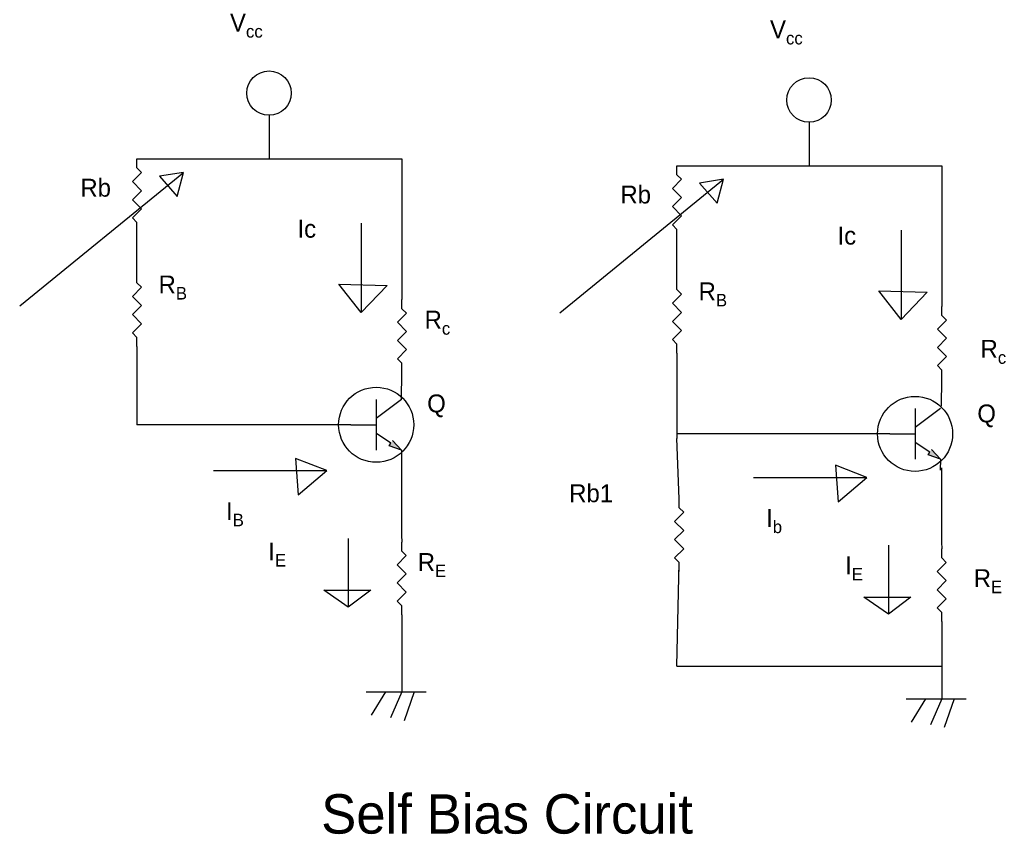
# Model space of a CAD drawing. Header units: inches. Extents: x 324 to 1173, y 713 to 1013.
# Tile 2 of 4: x 762 to 899, y 721 to 834. Entities that reach past the tile are written whole.
import ezdxf

# ---------------------------------------------------------------- set-up
doc = ezdxf.new("R2010")
doc.units = ezdxf.units.IN
doc.linetypes.add('HIDDEN2', pattern=[4.7625, 3.175, -1.5875])

# ---------------------------------------------------------------- blocks, each defined once
blk = doc.blocks.new('Resistor')
at = {"color": 7}
blk.add_lwpolyline([(0, 0), (0.05, 0), (0.075, 0.025), (0.125, -0.025), (0.175, 0.025), (0.225, -0.025), (0.275, 0.025), (0.325, -0.025), (0.35, 0), (0.4, 0)], dxfattribs=at)
blk = doc.blocks.new('Transistor - NPN')
at = {"color": 7}
for p, q in [((0.199999, 0.2), (0.199999, -0.2)), ((0.399999, 0.2), (0.199999, 0.05)), ((0, 0), (0.199999, 0)), ((0.316132, -0.145536), (0.201153, -0.069033)), ((0.302516, -0.166503), (0.316132, -0.145536)), ((0.329748, -0.124569), (0.399999, -0.2)), ((0.399999, -0.2), (0.302516, -0.166503))]:
    blk.add_line(p, q, dxfattribs=at)
blk.add_solid([(0.302516, -0.166503), (0.399999, -0.2), (0.329748, -0.124569)], dxfattribs=at)

msp = doc.modelspace()

# ---------------------------------------------------------------- linework, layer by layer
for p, q in [((796.69, 821.09), (796.69, 815.01)), ((872.09, 820.13), (872.09, 814.06)), ((778.25, 815.01), (815.24, 815.01)), ((815.24, 815.01), (815.25, 795.36)), ((853.65, 814.06), (890.63, 814.06)), ((890.63, 814.06), (890.65, 794.4)), ((761.88, 794.49), (784.75, 813.12)), ((784.75, 813.12), (781.39, 812.58)), ((781.39, 812.58), (783.88, 809.77)), ((783.88, 809.77), (784.75, 813.12)), ((837.27, 793.53), (860.14, 812.17)), ((860.14, 812.17), (856.78, 811.63)), ((856.78, 811.63), (859.28, 808.81)), ((859.28, 808.81), (860.14, 812.17)), ((809.54, 806.02), (809.54, 793.54)), ((778.25, 798.98), (778.25, 804.85)), ((884.94, 805.06), (884.94, 792.58)), ((853.65, 798.02), (853.65, 803.9)), ((809.54, 793.54), (806.42, 797.53)), ((806.42, 797.53), (813.18, 797.35)), ((813.18, 797.35), (809.54, 793.54)), ((884.94, 792.58), (881.82, 796.57)), ((881.82, 796.57), (888.58, 796.4)), ((888.58, 796.4), (884.94, 792.58)), ((778.25, 788.82), (778.25, 777.88)), ((853.65, 787.86), (853.65, 775.95)), ((815.18, 781.42), (815.25, 785.2)), ((890.56, 780.49), (890.65, 784.24)), ((808.12, 777.88), (778.25, 777.88)), ((883.36, 776.61), (853.65, 776.61)), ((853.95, 767.56), (853.65, 775.95)), ((815.18, 774.35), (815.17, 772.83)), ((804.76, 771.49), (800.37, 773.19)), ((800.37, 773.19), (800.74, 768.08)), ((815.17, 772.83), (815.17, 762.45)), ((890.42, 773.08), (890.41, 771.56)), ((788.94, 771.49), (804.76, 771.49)), ((800.74, 768.08), (804.76, 771.49)), ((880.16, 770.53), (875.77, 772.23)), ((875.77, 772.23), (876.14, 767.13)), ((890.56, 771.88), (890.56, 761.5)), ((864.34, 770.53), (880.16, 770.53)), ((876.14, 767.13), (880.16, 770.53)), ((807.76, 762.01), (807.76, 752.41)), ((815.17, 762.45), (815.21, 761.51)), ((883.16, 761.05), (883.16, 751.45)), ((890.56, 761.5), (890.61, 760.56)), ((853.65, 744.18), (853.95, 758.67)), ((807.76, 752.41), (804.35, 754.78)), ((804.35, 754.78), (810.9, 754.78)), ((810.9, 754.78), (807.76, 752.41)), ((883.16, 751.45), (879.74, 753.82)), ((879.74, 753.82), (886.3, 753.82)), ((886.3, 753.82), (883.16, 751.45)), ((815.21, 751.35), (815.21, 741.78)), ((890.61, 750.4), (890.61, 740.83)), ((853.65, 744.18), (890.61, 744.18)), ((815.21, 741.78), (815.21, 740.59)), ((810.23, 740.59), (818.61, 740.59)), ((812.95, 740.59), (810.94, 737.33)), ((815.21, 740.59), (813.64, 736.94)), ((816.97, 740.59), (815.57, 736.55)), ((885.63, 739.63), (894.01, 739.63)), ((888.34, 739.63), (886.33, 736.37)), ((890.61, 739.63), (889.04, 735.99)), ((890.61, 740.83), (890.61, 739.63)), ((892.36, 739.63), (890.97, 735.6))]:
    msp.add_line(p, q)
for centre, radius in [((796.69, 824.19), 3.1), ((872.09, 823.23), 3.1), ((811.65, 777.88), 5.24), ((886.89, 776.61), 5.24)]:
    msp.add_circle(centre, radius)

# ---------------------------------------------------------------- block references
at = {"xscale": 25.40000000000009, "yscale": 25.40000000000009, "zscale": 25.4, "rotation": 90}
for p in [(778.25, 804.85), (853.65, 803.9), (778.25, 788.82), (853.65, 787.86), (815.25, 785.2), (890.65, 784.24), (853.95, 757.4), (815.21, 751.35), (890.61, 750.4)]:
    msp.add_blockref('Resistor', p, dxfattribs=at)
at = {"xscale": 17.66195578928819, "yscale": 17.66195578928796, "zscale": 17.66195578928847}
for p in [(808.12, 777.88), (883.36, 776.61)]:
    msp.add_blockref('Transistor - NPN', p, dxfattribs=at)

# ---------------------------------------------------------------- texts
at = {"attachment_point": 1}
for s, insert, char_height, width in [('\\A1;V{\\H0.7x;\\S^ cc;}', (791.24, 835.29), 2.5, 11.7412), ('\\A1;V{\\H0.7x;\\S^ cc;}', (866.64, 834.34), 2.5, 11.7412), ('Rb', (770.35, 812.23), 2.5, 6.3676), ('Rb', (845.75, 811.28), 2.5, 6.3676), ('Ic', (800.66, 806.5), 2.5, 7.3724), ('Ic', (876.06, 805.54), 2.5, 7.3724), ('\\A1;R{\\H0.7x;\\S^ B;}', (781.27, 798.72), 2.5, 8.3281), ('\\A1;R{\\H0.7x;\\S^ B;}', (856.67, 797.76), 2.5, 8.3281), ('\\A1;R{\\H0.7x;\\S^ c;}', (818.41, 793.81), 2.5, 9.6933), ('\\A1;R{\\H0.7x;\\S^ c;}', (896.03, 789.74), 2.5, 9.6933), ('Q', (818.77, 782.11), 2.5, 9.4203), ('Q', (895.58, 780.71), 2.5, 9.4203), ('Rb1', (838.6, 769.57), 2.5, 13.3836), ('\\A1;\\pi-7.5,l7.5,t7.5;I{\\H0.7x;\\S^ B;}', (790.69, 767.06), 2.5, 11.6048), ('\\A1;\\pi-7.5,l7.5,t7.5;I{\\H0.7x;\\S^ b;}', (866.09, 766.1), 2.5, 11.6048), ('\\A1;R{\\H0.7x;\\S^ E;}', (817.45, 759.96), 2.5, 10.9221), ('\\A1;R{\\H0.7x;\\S^ E;}', (895.08, 757.71), 2.5, 10.9221), ('\\pt16.5;Self Bias Circuit ', (803.97, 726.29), 5.5, 158.8364)]:
    msp.add_mtext(s, dxfattribs=dict(at, insert=insert, char_height=char_height, width=width))
at = {"linetype": 'HIDDEN2', "char_height": 2.5, "width": 8.8697, "attachment_point": 1}
for insert in [(796.58, 761.44), (877.12, 759.49)]:
    msp.add_mtext('\\A1;I{\\H0.7x;\\S^ E;}', dxfattribs=dict(at, insert=insert))

doc.saveas('drawing.dxf')
